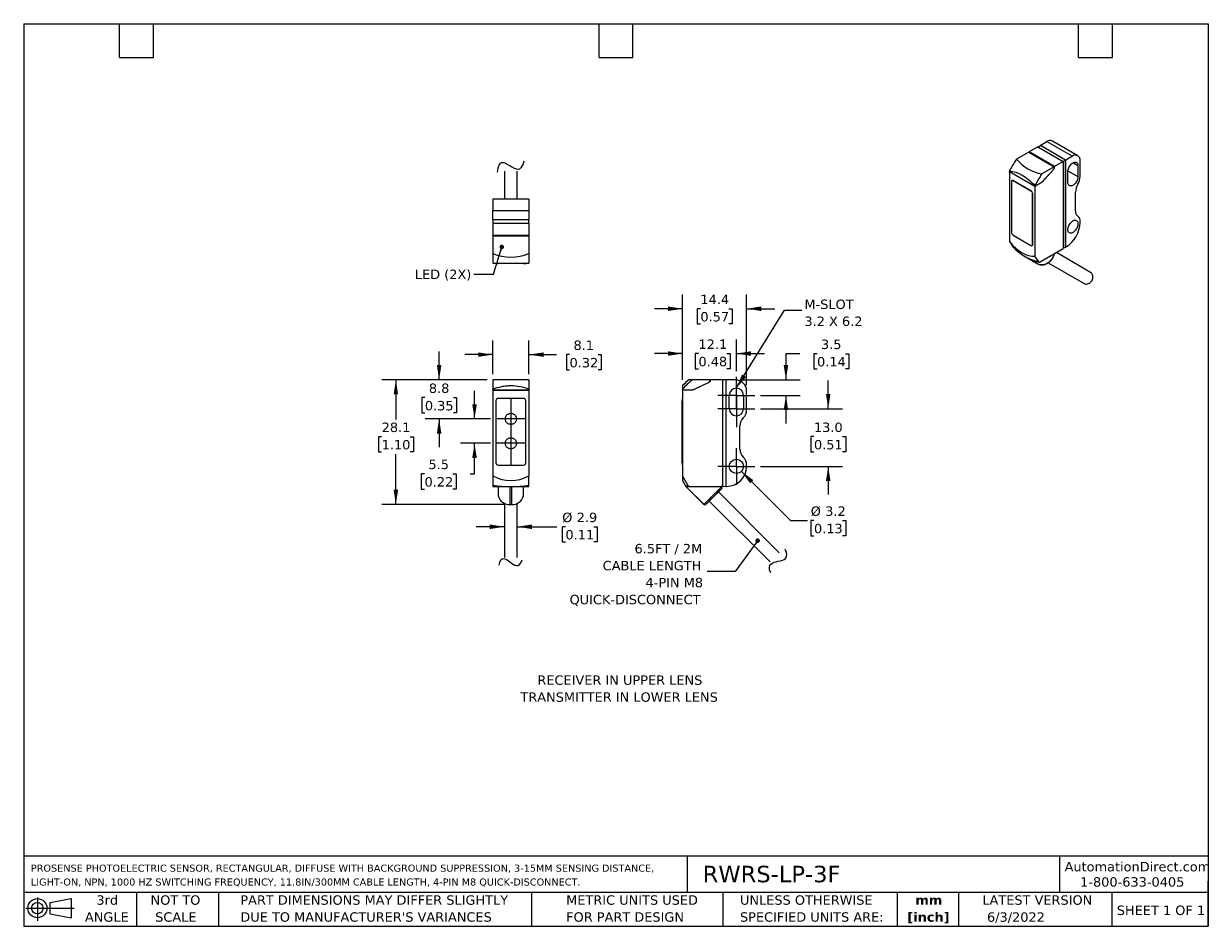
# Model space of a CAD drawing. Header units: millimetres. Extents: x 6 to 273, y 6 to 210.
import ezdxf

# ---------------------------------------------------------------- set-up
doc = ezdxf.new("R2010")
doc.units = ezdxf.units.MM
doc.linetypes.add('SLD-Center', pattern=[19.05, 15.24, -1.27, 1.27, -1.27])
doc.linetypes.add('SLD-Solid', pattern=[0])
doc.layers.add('CENTER', color=40, linetype='SLD-Center')
doc.layers.add('DIMENSIONS', color=140, linetype='SLD-Solid', lineweight=25)
doc.layers.add('TEXT', color=140, linetype='SLD-Solid', lineweight=25)
doc.styles.add('SLDTEXTSTYLE0', font='VERDANA.TTF')
doc.styles.add('SLDTEXTSTYLE1', font='VERDANAB.TTF')
doc.styles.get("Standard").update_dxf_attribs({"font": 'VERDANA.TTF'})
doc.dimstyles.new('SLDDIMSTYLE0', dxfattribs={"dimtxt": 2.158008, "dimasz": 3.302, "dimexe": 0, "dimexo": 0.0625, "dimgap": 0.539502, "dimtad": 0, "dimtih": 1, "dimtoh": 1, "dimrnd": 1e-09, "dimzin": 12, "dimdsep": 46, "dimtxsty": 'SLDTEXTSTYLE0', "dimsah": 1, "dimcen": 0.09, "dimadec": 0, "dimazin": 3, "dimtfac": 1, "dimtmove": 0, "dimatfit": 0, "dimfxl": 0, "dimfrac": 2, "dimtolj": 1, "dimtzin": 12, "dimarcsym": 0})
doc.dimstyles.new('SLDDIMSTYLE1', dxfattribs={"dimtxt": 2.158008, "dimasz": 3.302, "dimexe": 0, "dimexo": 0.0625, "dimgap": 0.539502, "dimtad": 0, "dimtih": 1, "dimtoh": 1, "dimrnd": 1e-09, "dimzin": 12, "dimdsep": 46, "dimtxsty": 'SLDTEXTSTYLE0', "dimsah": 1, "dimcen": 0.09, "dimadec": 0, "dimazin": 3, "dimtfac": 1, "dimtofl": 0, "dimtmove": 0, "dimatfit": 3, "dimfxl": 0, "dimfrac": 2, "dimtolj": 1, "dimtzin": 12, "dimarcsym": 0})
doc.dimstyles.new('SLDDIMSTYLE2', dxfattribs={"dimtxt": 2.158008, "dimasz": 3.302, "dimexe": 0, "dimexo": 0.0625, "dimgap": 0.539502, "dimtad": 0, "dimtih": 1, "dimtoh": 1, "dimrnd": 1e-09, "dimzin": 12, "dimdsep": 46, "dimtxsty": 'SLDTEXTSTYLE0', "dimsah": 1, "dimcen": 0, "dimadec": 0, "dimazin": 3, "dimtfac": 1, "dimtofl": 0, "dimtmove": 0, "dimatfit": 3, "dimfxl": 0, "dimfrac": 2, "dimtolj": 1, "dimtzin": 12, "dimarcsym": 0})
doc.dimstyles.new('SLDDIMSTYLE3', dxfattribs={"dimtxt": 2.158008, "dimasz": 3.302, "dimexe": 0, "dimexo": 0.0625, "dimgap": 0.539502, "dimtad": 0, "dimtih": 1, "dimtoh": 1, "dimrnd": 1e-09, "dimzin": 4, "dimdsep": 46, "dimtxsty": 'SLDTEXTSTYLE0', "dimsah": 1, "dimcen": 0.09, "dimadec": 0, "dimazin": 1, "dimtfac": 1, "dimtmove": 0, "dimatfit": 0, "dimfxl": 0, "dimfrac": 2, "dimtolj": 1, "dimtzin": 12, "dimarcsym": 0})
doc.dimstyles.new('SLDDIMSTYLE4', dxfattribs={"dimtxt": 0.18, "dimasz": 3.302, "dimexe": 0, "dimexo": 0.0625, "dimgap": 0, "dimtad": 0, "dimtih": 1, "dimtoh": 1, "dimdec": 0, "dimrnd": 1e-09, "dimzin": 0, "dimdsep": 46, "dimtxsty": 'Standard', "dimsah": 1, "dimcen": 0.09, "dimadec": 0, "dimazin": 0, "dimtfac": 3.302, "dimtdec": 0, "dimtofl": 0, "dimtmove": 0, "dimatfit": 3, "dimfxl": 0, "dimfrac": 2, "dimtolj": 1, "dimtzin": 0, "dimarcsym": 0})
doc.dimstyles.new('SLDDIMSTYLE5', dxfattribs={"dimtxt": 0.18, "dimasz": 1.016, "dimexe": 0, "dimexo": 0.0625, "dimgap": 0, "dimtad": 0, "dimtih": 1, "dimtoh": 1, "dimdec": 0, "dimrnd": 1e-09, "dimzin": 0, "dimdsep": 46, "dimtxsty": 'Standard', "dimblk1": 'DOT', "dimblk2": 'DOT', "dimsah": 1, "dimcen": 0.09, "dimadec": 0, "dimazin": 0, "dimtfac": 1.016, "dimtdec": 0, "dimtofl": 0, "dimtmove": 0, "dimatfit": 3, "dimldrblk": 'DOT', "dimfxl": 0, "dimfrac": 2, "dimtolj": 1, "dimtzin": 0, "dimarcsym": 0})

# ---------------------------------------------------------------- blocks, each defined once
blk = doc.blocks.new('Block11')
at = {"color": 7, "linetype": 'SLD-Solid', "lineweight": 18}
for p, q in [((0, 2.88), (10.87, 2.88)), ((2.59, 5.31), (2.59, 0)), ((5.48, 4.17), (10.18, 5.03)), ((5.48, 1.6), (5.48, 4.17)), ((10.18, 5.03), (10.18, 0.73)), ((5.48, 1.6), (10.18, 0.73))]:
    blk.add_line(p, q, dxfattribs=at)
for radius in [2.15, 1.29]:
    blk.add_circle((2.59, 2.88), radius, dxfattribs=at)
blk = doc.blocks.new('Block12')
at = {"color": 7, "linetype": 'Continuous'}
blk.add_blockref('Block11', (0, 0), dxfattribs=at)
blk = doc.blocks.new('SW_NOTE_0')
at = {"layer": 'TEXT', "color": 0, "char_height": 2.1167, "attachment_point": 2, "style": 'SLDTEXTSTYLE0'}
for s, insert in [('RECEIVER IN UPPER LENS', (18.02, 2.69)), ('TRANSMITTER IN LOWER LENS', (17.85, -1.13))]:
    blk.add_mtext(s, dxfattribs=dict(at, insert=insert))
blk = doc.blocks.new('SW_NOTE_0_1')
at = {"layer": 'TEXT', "color": 0, "char_height": 1.5875, "attachment_point": 1, "style": 'SLDTEXTSTYLE0'}
for s, insert in [('PROSENSE PHOTOELECTRIC SENSOR, RECTANGULAR, DIFFUSE WITH BACKGROUND SUPPRESSION, 3-15MM SENSING DISTANCE, ', (0, 2.02)), ('LIGHT-ON, NPN, 1000 HZ SWITCHING FREQUENCY, 11.8IN/300MM CABLE LENGTH, 4-PIN M8 QUICK-DISCONNECT.', (0, -1.1))]:
    blk.add_mtext(s, dxfattribs=dict(at, insert=insert))
blk = doc.blocks.new('SW_NOTE_0_2')
at = {"layer": 'TEXT', "color": 0, "char_height": 2.117, "attachment_point": 2, "style": 'SLDTEXTSTYLE1'}
for s, insert in [('mm', (2.84, 2.69)), ('[inch]', (2.76, -1.13))]:
    blk.add_mtext(s, dxfattribs=dict(at, insert=insert))
blk = doc.blocks.new('SW_NOTE_0_3')
at = {"layer": 'TEXT', "color": 0, "char_height": 2.1167, "attachment_point": 1, "style": 'SLDTEXTSTYLE0'}
for s, insert in [('UNLESS OTHERWISE ', (0, 2.69)), ('SPECIFIED UNITS ARE:', (0, -1.13))]:
    blk.add_mtext(s, dxfattribs=dict(at, insert=insert))
blk = doc.blocks.new('SW_NOTE_0_4')
at = {"layer": 'TEXT', "color": 0, "char_height": 2.1167, "attachment_point": 1, "style": 'SLDTEXTSTYLE0'}
for s, insert in [('PART DIMENSIONS MAY DIFFER SLIGHTLY ', (0, 2.69)), ("DUE TO MANUFACTURER'S VARIANCES", (0, -1.13))]:
    blk.add_mtext(s, dxfattribs=dict(at, insert=insert))
blk = doc.blocks.new('SW_NOTE_0_5')
at = {"layer": 'TEXT', "color": 0, "char_height": 2.117, "attachment_point": 2, "style": 'SLDTEXTSTYLE0'}
for s, insert in [('NOT TO', (5.26, 2.69)), ('SCALE', (5.35, -1.13))]:
    blk.add_mtext(s, dxfattribs=dict(at, insert=insert))
blk = doc.blocks.new('SW_NOTE_0_6')
at = {"layer": 'TEXT', "color": 0, "char_height": 2.117, "attachment_point": 2, "style": 'SLDTEXTSTYLE0'}
for s, insert in [('3rd', (2.32, 2.69)), ('ANGLE', (2.22, -1.13))]:
    blk.add_mtext(s, dxfattribs=dict(at, insert=insert))
blk = doc.blocks.new('SW_NOTE_0_7')
at = {"layer": 'TEXT', "color": 0, "char_height": 2.1167, "attachment_point": 1, "style": 'SLDTEXTSTYLE0'}
for s, insert in [('METRIC UNITS USED ', (0, 2.69)), ('FOR PART DESIGN', (0, -1.13))]:
    blk.add_mtext(s, dxfattribs=dict(at, insert=insert))
blk = doc.blocks.new('_D')
at = {"layer": 'DIMENSIONS'}
for p, q in [((99.88, 129.38), (99.88, 135.73)), ((110.71, 129.38), (96.7, 129.38)), ((96.67, 125.36), (95.95, 125.36)), ((95.95, 125.36), (95.95, 121.93)), ((103.08, 125.36), (103.81, 125.36)), ((103.81, 125.36), (103.81, 121.93)), ((95.95, 121.93), (96.67, 121.93)), ((111.41, 120.58), (96.7, 120.58)), ((99.88, 120.58), (99.88, 114.23)), ((103.81, 121.93), (103.08, 121.93))]:
    blk.add_line(p, q, dxfattribs=at)
for points in [[(99.88, 129.38), (100.39, 132.68), (99.37, 132.68)], [(99.88, 120.58), (99.37, 117.28), (100.39, 117.28)]]:
    blk.add_solid(points, dxfattribs=at)
at = {"layer": 'DIMENSIONS', "char_height": 2.117, "attachment_point": 1, "style": 'SLDTEXTSTYLE0'}
for s, insert in [('8.8', (97.57, 128.54)), ('0.35', (96.67, 124.62))]:
    blk.add_mtext(s, dxfattribs=dict(at, insert=insert))
blk = doc.blocks.new('_D_1')
at = {"layer": 'DIMENSIONS'}
for p, q in [((107.85, 120.58), (107.85, 126.93)), ((111.41, 120.58), (104.67, 120.58)), ((111.41, 115.08), (104.67, 115.08)), ((107.85, 108.22), (107.85, 115.08)), ((96.59, 108.22), (95.86, 108.22)), ((95.86, 108.22), (95.86, 104.79)), ((103, 108.22), (103.72, 108.22)), ((103.72, 108.22), (103.72, 104.79)), ((106.89, 108.22), (107.85, 108.22)), ((95.86, 104.79), (96.59, 104.79)), ((103.72, 104.79), (103, 104.79))]:
    blk.add_line(p, q, dxfattribs=at)
for points in [[(107.85, 120.58), (108.36, 123.88), (107.34, 123.88)], [(107.85, 115.08), (107.34, 111.78), (108.36, 111.78)]]:
    blk.add_solid(points, dxfattribs=at)
at = {"layer": 'DIMENSIONS', "char_height": 2.117, "attachment_point": 1, "style": 'SLDTEXTSTYLE0'}
for s, insert in [('5.5', (97.48, 111.39)), ('0.22', (96.59, 107.47))]:
    blk.add_mtext(s, dxfattribs=dict(at, insert=insert))
blk = doc.blocks.new('_D_2')
at = {"layer": 'DIMENSIONS'}
for p, q in [((111.98, 130.65), (111.98, 138.22)), ((120.08, 130.65), (120.08, 138.22)), ((111.98, 135.05), (105.63, 135.05)), ((120.08, 135.05), (126.32, 135.05)), ((129.24, 135.05), (128.52, 135.05)), ((128.52, 135.05), (128.52, 131.62)), ((135.66, 135.05), (136.38, 135.05)), ((136.38, 135.05), (136.38, 131.62)), ((128.52, 131.62), (129.24, 131.62)), ((136.38, 131.62), (135.66, 131.62))]:
    blk.add_line(p, q, dxfattribs=at)
for points in [[(111.98, 135.05), (108.68, 135.55), (108.68, 134.54)], [(120.08, 135.05), (123.38, 134.54), (123.38, 135.55)]]:
    blk.add_solid(points, dxfattribs=at)
at = {"layer": 'DIMENSIONS', "char_height": 2.117, "attachment_point": 1, "style": 'SLDTEXTSTYLE0'}
for s, insert in [('8.1', (130.14, 138.22)), ('0.32', (129.24, 134.3))]:
    blk.add_mtext(s, dxfattribs=dict(at, insert=insert))
blk = doc.blocks.new('_D_3')
at = {"layer": 'DIMENSIONS'}
for p, q in [((110.71, 129.38), (86.97, 129.38)), ((90.14, 129.38), (90.14, 120.48)), ((86.94, 116.57), (86.21, 116.57)), ((86.21, 116.57), (86.21, 113.14)), ((93.35, 116.57), (94.08, 116.57)), ((94.08, 116.57), (94.08, 113.14)), ((86.21, 113.14), (86.94, 113.14)), ((90.14, 101.32), (90.14, 112.66)), ((94.08, 113.14), (93.35, 113.14)), ((114.59, 101.32), (86.97, 101.32))]:
    blk.add_line(p, q, dxfattribs=at)
for points in [[(90.14, 129.38), (89.64, 126.08), (90.65, 126.08)], [(90.14, 101.32), (90.65, 104.63), (89.64, 104.63)]]:
    blk.add_solid(points, dxfattribs=at)
at = {"layer": 'DIMENSIONS', "char_height": 2.117, "attachment_point": 1, "style": 'SLDTEXTSTYLE0'}
for s, insert in [('28.1', (86.94, 119.74)), ('1.10', (86.94, 115.83))]:
    blk.add_mtext(s, dxfattribs=dict(at, insert=insert))
blk = doc.blocks.new('_D_4')
at = {"layer": 'DIMENSIONS'}
for p, q in [((114.58, 96.3), (108.23, 96.3)), ((117.48, 96.3), (126.39, 96.3)), ((128.32, 96.3), (127.6, 96.3)), ((127.6, 96.3), (127.6, 92.87)), ((134.74, 96.3), (135.46, 96.3)), ((135.46, 96.3), (135.46, 92.87)), ((127.6, 92.87), (128.32, 92.87)), ((135.46, 92.87), (134.74, 92.87))]:
    blk.add_line(p, q, dxfattribs=at)
for points in [[(114.58, 96.3), (111.28, 96.81), (111.28, 95.79)], [(117.48, 96.3), (120.78, 95.79), (120.78, 96.81)]]:
    blk.add_solid(points, dxfattribs=at)
at = {"layer": 'DIMENSIONS', "char_height": 2.117, "attachment_point": 1, "style": 'SLDTEXTSTYLE0'}
for s, insert in [('%%c', (127.59, 99.47)), ('2.9', (130.85, 99.47)), ('0.11', (128.32, 95.56))]:
    blk.add_mtext(s, dxfattribs=dict(at, insert=insert))
blk = doc.blocks.new('_D_5')
at = {"layer": 'DIMENSIONS'}
for p, q in [((167.93, 108.75), (178.98, 97.7)), ((178.98, 97.7), (182.82, 97.7)), ((184.27, 97.7), (183.55, 97.7)), ((183.55, 97.7), (183.55, 94.27)), ((190.69, 97.7), (191.41, 97.7)), ((191.41, 97.7), (191.41, 94.27)), ((183.55, 94.27), (184.27, 94.27)), ((191.41, 94.27), (190.69, 94.27))]:
    blk.add_line(p, q, dxfattribs=at)
blk.add_solid([(167.93, 108.75), (169.91, 106.06), (170.62, 106.78)], dxfattribs=at)
at = {"layer": 'DIMENSIONS', "char_height": 2.117, "attachment_point": 1, "style": 'SLDTEXTSTYLE0'}
for s, insert in [('%%c', (183.54, 100.87)), ('3.2', (186.8, 100.87)), ('0.13', (184.27, 96.96))]:
    blk.add_mtext(s, dxfattribs=dict(at, insert=insert))
blk = doc.blocks.new('_D_6')
at = {"layer": 'DIMENSIONS'}
for p, q in [((181.07, 135.25), (177.96, 135.25)), ((177.96, 135.25), (177.96, 129.38)), ((184.96, 135.25), (184.23, 135.25)), ((184.23, 135.25), (184.23, 131.82)), ((191.37, 135.25), (192.09, 135.25)), ((192.09, 135.25), (192.09, 131.82)), ((184.23, 131.82), (184.96, 131.82)), ((192.09, 131.82), (191.37, 131.82)), ((167.87, 129.38), (181.13, 129.38)), ((172.21, 125.88), (181.13, 125.88)), ((177.96, 125.88), (177.96, 119.53))]:
    blk.add_line(p, q, dxfattribs=at)
for points in [[(177.96, 129.38), (178.46, 132.68), (177.45, 132.68)], [(177.96, 125.88), (177.45, 122.58), (178.46, 122.58)]]:
    blk.add_solid(points, dxfattribs=at)
at = {"layer": 'DIMENSIONS', "char_height": 2.117, "attachment_point": 1, "style": 'SLDTEXTSTYLE0'}
for s, insert in [('3.5', (185.85, 138.42)), ('0.14', (184.96, 134.51))]:
    blk.add_mtext(s, dxfattribs=dict(at, insert=insert))
blk = doc.blocks.new('_D_7')
at = {"layer": 'DIMENSIONS'}
for p, q in [((187.48, 122.88), (187.48, 129.23)), ((172.21, 122.88), (190.66, 122.88)), ((184.27, 116.58), (183.55, 116.58)), ((183.55, 116.58), (183.55, 113.15)), ((190.69, 116.58), (191.41, 116.58)), ((191.41, 116.58), (191.41, 113.15)), ((183.55, 113.15), (184.27, 113.15)), ((191.41, 113.15), (190.69, 113.15)), ((172.21, 109.88), (190.66, 109.88)), ((187.48, 109.88), (187.48, 103.53))]:
    blk.add_line(p, q, dxfattribs=at)
for points in [[(187.48, 122.88), (187.99, 126.18), (186.97, 126.18)], [(187.48, 109.88), (186.97, 106.58), (187.99, 106.58)]]:
    blk.add_solid(points, dxfattribs=at)
at = {"layer": 'DIMENSIONS', "char_height": 2.117, "attachment_point": 1, "style": 'SLDTEXTSTYLE0'}
for s, insert in [('13.0', (184.27, 119.75)), ('0.51', (184.27, 115.84))]:
    blk.add_mtext(s, dxfattribs=dict(at, insert=insert))
blk = doc.blocks.new('_D_8')
at = {"layer": 'DIMENSIONS'}
for p, q in [((154.7, 129.34), (154.7, 148.56)), ((169.1, 128.15), (169.1, 148.56)), ((154.7, 145.38), (148.35, 145.38)), ((158.7, 145.38), (157.98, 145.38)), ((157.98, 145.38), (157.98, 141.95)), ((165.11, 145.38), (165.84, 145.38)), ((165.84, 145.38), (165.84, 141.95)), ((169.1, 145.38), (175.45, 145.38)), ((157.98, 141.95), (158.7, 141.95)), ((165.84, 141.95), (165.11, 141.95))]:
    blk.add_line(p, q, dxfattribs=at)
for points in [[(154.7, 145.38), (151.4, 145.89), (151.4, 144.87)], [(169.1, 145.38), (172.4, 144.87), (172.4, 145.89)]]:
    blk.add_solid(points, dxfattribs=at)
at = {"layer": 'DIMENSIONS', "char_height": 2.117, "attachment_point": 1, "style": 'SLDTEXTSTYLE0'}
for s, insert in [('14.4', (158.7, 148.55)), ('0.57', (158.7, 144.64))]:
    blk.add_mtext(s, dxfattribs=dict(at, insert=insert))
blk = doc.blocks.new('_D_9')
at = {"layer": 'DIMENSIONS'}
for p, q in [((154.7, 129.34), (154.7, 138.46)), ((166.8, 131.29), (166.8, 138.46)), ((154.7, 135.29), (148.35, 135.29)), ((158.26, 135.29), (157.54, 135.29)), ((157.54, 135.29), (157.54, 131.86)), ((164.68, 135.29), (165.4, 135.29)), ((165.4, 135.29), (165.4, 131.86)), ((166.8, 135.29), (173.15, 135.29)), ((157.54, 131.86), (158.26, 131.86)), ((165.4, 131.86), (164.68, 131.86))]:
    blk.add_line(p, q, dxfattribs=at)
for points in [[(154.7, 135.29), (151.4, 135.8), (151.4, 134.78)], [(166.8, 135.29), (170.1, 134.78), (170.1, 135.8)]]:
    blk.add_solid(points, dxfattribs=at)
at = {"layer": 'DIMENSIONS', "char_height": 2.117, "attachment_point": 1, "style": 'SLDTEXTSTYLE0'}
for s, insert in [('12.1', (158.26, 138.46)), ('0.48', (158.26, 134.55))]:
    blk.add_mtext(s, dxfattribs=dict(at, insert=insert))
blk = doc.blocks.new('SW_NOTE_0_8')
at = {"layer": 'TEXT', "color": 0, "char_height": 2.117, "attachment_point": 1, "style": 'SLDTEXTSTYLE0'}
for s, insert in [('M-SLOT', (0.57, 2.4)), ('3.2 X 6.2', (0.57, -1.42))]:
    blk.add_mtext(s, dxfattribs=dict(at, insert=insert))
blk = doc.blocks.new('SW_NOTE_0_9')
at = {"layer": 'TEXT', "color": 0, "attachment_point": 3, "style": 'SLDTEXTSTYLE0'}
for s, insert, char_height in [('6.5FT / 2M', (-1.09, 6.19), 2.117), ('CABLE LENGTH', (-1.28, 2.37), 2.1167), ('4-PIN M8', (-0.9, -1.45), 2.117), ('QUICK-DISCONNECT', (-1.48, -5.27), 2.1167)]:
    blk.add_mtext(s, dxfattribs=dict(at, insert=insert, char_height=char_height))
blk = doc.blocks.new('_Dot')
at = {"color": 0, "linetype": 'ByBlock', "lineweight": -2}
blk.add_line((-0.5, 0), (-1, 0), dxfattribs=at)
at = {"color": 0, "linetype": 'ByBlock', "const_width": 0.5}
blk.add_lwpolyline([(-0.25, 0, 1), (0.25, 0, 1)], format="xyb", close=True, dxfattribs=at)
blk = doc.blocks.new('SW_CENTERMARKSYMBOL_0')
at = {"layer": 'CENTER', "color": 0}
for p, q in [((0, 2.54), (0, 4.14)), ((-2.54, 0), (-4.14, 0)), ((0, 0), (-2.54, 0)), ((0, 0), (0, 2.54)), ((0, 0), (0, -2.54)), ((0, 0), (2.54, 0)), ((2.54, 0), (4.14, 0)), ((0, -2.54), (0, -4.14))]:
    blk.add_line(p, q, dxfattribs=at)
blk = doc.blocks.new('SW_CENTERMARKSYMBOL_1')
at = {"layer": 'CENTER', "color": 0}
for p, q in [((0, 2.54), (0, 4.14)), ((-2.54, 0), (-4.14, 0)), ((0, 0), (-2.54, 0)), ((0, 0), (0, 2.54)), ((0, 0), (0, -2.54)), ((0, 0), (2.54, 0)), ((2.54, 0), (4.14, 0)), ((0, -2.54), (0, -4.14))]:
    blk.add_line(p, q, dxfattribs=at)
blk = doc.blocks.new('SW_CENTERMARKSYMBOL_2')
at = {"layer": 'CENTER', "color": 0}
for p, q in [((0, 2.54), (0, 4.14)), ((-2.54, 0), (-4.14, 0)), ((0, 0), (-2.54, 0)), ((0, 0), (0, 2.54)), ((0, 0), (0, -2.54)), ((0, 0), (2.54, 0)), ((2.54, 0), (4.14, 0)), ((0, -2.54), (0, -4.14))]:
    blk.add_line(p, q, dxfattribs=at)

msp = doc.modelspace()

# ---------------------------------------------------------------- linework, layer by layer
for p, q in [((234.66, 181.82), (232.71, 180.694)), ((234.66, 181.82), (240.388, 178.513)), ((234.752, 181.767), (235.261, 182.126)), ((235.226, 182.146), (236.711, 183.004)), ((235.261, 182.126), (235.226, 182.146)), ((235.226, 182.146), (235.226, 182.101)), ((240.918, 178.86), (235.261, 182.126)), ((236.711, 183.004), (242.438, 179.697)), ((243.688, 179.821), (237.961, 183.127)), ((232.639, 180.653), (229.864, 179.051)), ((232.639, 180.653), (238.367, 177.346)), ((238.437, 177.387), (232.71, 180.694)), ((240.918, 178.86), (240.352, 178.534)), ((240.918, 159.263), (240.918, 178.86)), ((240.953, 178.84), (240.918, 178.86)), ((242.438, 179.697), (240.953, 178.84)), ((240.953, 159.243), (240.953, 178.84)), ((114.579, 176.36), (114.579, 170.022)), ((117.479, 170.022), (117.479, 176.36)), ((228.296, 176.309), (228.296, 176.427)), ((228.296, 176.309), (234.024, 173.002)), ((228.346, 176.28), (228.296, 176.252)), ((228.296, 176.252), (228.296, 160.503)), ((228.296, 176.252), (234.024, 172.945)), ((238.367, 177.346), (235.592, 175.745)), ((238.197, 176.723), (235.643, 173.88)), ((235.643, 173.937), (238.125, 176.68)), ((238.197, 176.723), (238.173, 176.737)), ((240.388, 178.513), (238.437, 177.387)), ((240.388, 178.513), (240.388, 158.916)), ((241.448, 173.818), (241.448, 176.268)), ((241.456, 176.426), (243.711, 175.124)), ((243.711, 177.574), (242.58, 178.227)), ((243.711, 177.574), (243.711, 175.124)), ((244.206, 175.165), (244.206, 178.676)), ((228.742, 173.994), (228.742, 162.562)), ((228.895, 174.251), (228.845, 174.223)), ((229.095, 174.198), (229.145, 174.227)), ((233.126, 171.871), (229.095, 174.198)), ((233.175, 171.9), (229.145, 174.227)), ((234.024, 173.002), (235.643, 173.937)), ((235.643, 173.88), (234.024, 172.945)), ((235.643, 173.88), (235.594, 173.908)), ((233.175, 171.9), (233.126, 171.871)), ((233.479, 171.259), (233.529, 171.287)), ((233.479, 159.827), (233.479, 171.259)), ((233.529, 159.856), (233.529, 171.287)), ((234.024, 173.121), (234.024, 173.002)), ((234.024, 172.945), (234.024, 157.197)), ((243.145, 167.343), (243.145, 171.637)), ((111.979, 170.022), (111.979, 167.522)), ((120.079, 170.022), (111.979, 170.022)), ((120.079, 170.022), (120.079, 167.522)), ((111.979, 165.422), (111.979, 167.522)), ((111.979, 167.522), (120.079, 167.522)), ((112.029, 165.422), (111.979, 165.422)), ((120.029, 165.422), (112.029, 165.422)), ((112.071, 164.622), (112.029, 165.422)), ((120.029, 165.422), (119.987, 164.622)), ((120.079, 165.422), (120.029, 165.422)), ((120.079, 167.522), (120.079, 165.422)), ((243.688, 166.185), (243.646, 166.209)), ((243.651, 166.206), (243.676, 166.192)), ((111.979, 164.622), (120.079, 164.622)), ((111.979, 164.622), (111.979, 161.864)), ((120.079, 164.622), (120.079, 161.864)), ((244.206, 164.795), (244.206, 165.04)), ((120.079, 161.864), (111.979, 161.864)), ((111.979, 161.772), (111.979, 161.864)), ((120.079, 161.772), (111.979, 161.772)), ((111.979, 161.772), (111.979, 161.764)), ((111.979, 161.764), (120.079, 161.764)), ((111.979, 161.764), (111.979, 157.84)), ((120.079, 161.864), (120.079, 161.772)), ((120.079, 161.772), (120.079, 161.764)), ((120.079, 161.764), (120.079, 157.84)), ((228.296, 160.503), (229.147, 159.253)), ((229.095, 161.95), (233.126, 159.623)), ((233.376, 159.598), (233.425, 159.627)), ((233.529, 159.856), (233.479, 159.827)), ((235.062, 155.842), (240.388, 158.916)), ((246.549, 153.568), (238.838, 158.022)), ((240.388, 159.018), (240.918, 159.263)), ((240.918, 159.263), (240.953, 159.243)), ((240.953, 159.243), (241.024, 159.284)), ((112.679, 155.622), (112.679, 155.552)), ((112.679, 155.552), (113.179, 155.552)), ((113.179, 155.552), (113.179, 155.622)), ((118.879, 155.552), (113.179, 155.552)), ((118.879, 155.622), (118.879, 155.552)), ((118.879, 155.552), (119.379, 155.552)), ((119.379, 155.552), (119.379, 155.622)), ((231.682, 157.199), (234.576, 155.527)), ((231.799, 157.132), (234.67, 155.474)), ((234.874, 155.947), (234.024, 157.197)), ((235.062, 155.842), (234.874, 155.947)), ((237.019, 155.723), (245.099, 151.057)), ((120.079, 129.383), (111.979, 129.383)), ((156.916, 129.383), (156.071, 129.383)), ((160.84, 129.383), (156.916, 129.383)), ((160.601, 128.738), (156.989, 127.063)), ((156.989, 127.133), (160.498, 128.737)), ((160.706, 128.801), (160.706, 128.894)), ((163.699, 129.383), (160.94, 129.383)), ((163.699, 129.383), (163.699, 105.383)), ((164.499, 129.383), (163.699, 129.341)), ((164.499, 105.383), (164.499, 129.383)), ((166.599, 129.383), (164.499, 129.383)), ((111.979, 127.133), (111.979, 127.278)), ((111.979, 127.133), (120.079, 127.133)), ((111.979, 127.133), (111.979, 127.063)), ((111.979, 127.063), (111.979, 107.776)), ((111.979, 127.063), (120.079, 127.063)), ((112.079, 127.063), (112.079, 127.133)), ((119.979, 127.133), (119.979, 127.063)), ((120.079, 127.278), (120.079, 127.133)), ((120.079, 127.133), (120.079, 127.063)), ((120.079, 127.063), (120.079, 107.776)), ((154.699, 127.278), (154.699, 127.133)), ((154.699, 127.133), (156.989, 127.133)), ((156.989, 127.063), (154.699, 127.063)), ((154.699, 127.063), (154.699, 107.776)), ((154.799, 127.133), (154.799, 127.063)), ((165.199, 122.883), (165.199, 125.883)), ((168.399, 125.883), (168.399, 122.883)), ((169.099, 122.583), (169.099, 126.883)), ((112.679, 124.683), (112.679, 110.683)), ((118.879, 125.183), (113.179, 125.183)), ((119.379, 110.683), (119.379, 124.683)), ((154.629, 125.183), (154.629, 124.683)), ((154.699, 125.183), (154.629, 125.183)), ((154.629, 110.683), (154.629, 124.683)), ((154.629, 124.683), (154.699, 124.683)), ((167.599, 113.753), (167.599, 119.012)), ((113.179, 110.183), (118.879, 110.183)), ((154.699, 110.683), (154.629, 110.683)), ((154.629, 110.683), (154.629, 110.183)), ((154.629, 110.183), (154.699, 110.183)), ((169.099, 109.883), (169.099, 110.183)), ((111.979, 107.776), (111.979, 105.644)), ((120.079, 105.644), (120.079, 107.776)), ((155.902, 105.644), (154.699, 107.776)), ((154.699, 107.776), (154.699, 106.694)), ((154.699, 106.694), (155.439, 105.383)), ((111.979, 105.644), (111.979, 105.383)), ((111.979, 105.383), (115.867, 105.383)), ((113.184, 105.383), (113.184, 103.333)), ((115.865, 101.324), (115.867, 105.383)), ((116.192, 105.383), (120.079, 105.383)), ((116.192, 105.383), (116.194, 101.324)), ((118.874, 103.333), (118.874, 105.383)), ((120.079, 105.383), (120.079, 105.644)), ((155.439, 105.383), (155.902, 105.644)), ((155.439, 105.383), (159.531, 101.29)), ((155.44, 105.383), (159.498, 101.324)), ((155.44, 105.383), (156.167, 105.383)), ((156.167, 105.383), (155.902, 105.644)), ((156.167, 105.383), (163.699, 105.383)), ((176.462, 90.428), (162.744, 104.146)), ((163.518, 105.344), (163.48, 105.383)), ((163.699, 105.424), (164.499, 105.383)), ((164.499, 105.383), (164.599, 105.383)), ((114.579, 101.602), (114.579, 89.403)), ((117.479, 89.403), (117.479, 101.602)), ((160.693, 102.095), (174.411, 88.377))]:
    msp.add_line(p, q)
at = {"flags": 128}
for points in [[(232.716, 180.609), (232.716, 180.618), (232.71, 180.694)], [(241.448, 176.268), (241.461, 176.47), (241.499, 176.682), (241.56, 176.899), (241.645, 177.117), (241.75, 177.331), (241.874, 177.535), (242.014, 177.726), (242.166, 177.898), (242.328, 178.049), (242.495, 178.175), (242.664, 178.272), (242.832, 178.34), (242.993, 178.376), (243.145, 178.379), (243.285, 178.349), (243.409, 178.288), (243.515, 178.196), (243.599, 178.076), (243.661, 177.93), (243.699, 177.761), (243.711, 177.574)], [(243.711, 175.124), (243.699, 174.922), (243.661, 174.71), (243.599, 174.493), (243.515, 174.275), (243.409, 174.061), (243.285, 173.857), (243.145, 173.666), (242.993, 173.494), (242.832, 173.343), (242.664, 173.217), (242.495, 173.12), (242.328, 173.052), (242.166, 173.016), (242.014, 173.013), (241.874, 173.043), (241.75, 173.104), (241.645, 173.196), (241.56, 173.316), (241.499, 173.462), (241.461, 173.631), (241.448, 173.818)], [(243.711, 164.509), (243.699, 164.312), (243.663, 164.105), (243.604, 163.893), (243.523, 163.68), (243.422, 163.471), (243.304, 163.27), (243.169, 163.081), (243.022, 162.909), (242.866, 162.757), (242.704, 162.629), (242.538, 162.527), (242.374, 162.453), (242.214, 162.409), (242.062, 162.396), (241.921, 162.414), (241.795, 162.462), (241.684, 162.541), (241.593, 162.647), (241.523, 162.779), (241.475, 162.935), (241.451, 163.109), (241.451, 163.3), (241.475, 163.503), (241.523, 163.713), (241.593, 163.926), (241.684, 164.138), (241.795, 164.343), (241.921, 164.539), (242.062, 164.719), (242.214, 164.882), (242.374, 165.022), (242.538, 165.138), (242.704, 165.226), (242.866, 165.285), (243.022, 165.314), (243.169, 165.312), (243.304, 165.278), (243.422, 165.214), (243.523, 165.122), (243.604, 165.002), (243.663, 164.858), (243.699, 164.693), (243.711, 164.509)], [(245.099, 151.057), (245.18, 151.015), (245.352, 150.955), (245.535, 150.927), (245.725, 150.931), (245.917, 150.967), (246.107, 151.035), (246.29, 151.133), (246.463, 151.259), (246.62, 151.409), (246.759, 151.581), (246.876, 151.769), (246.968, 151.971), (247.034, 152.18), (247.071, 152.393), (247.079, 152.603), (247.057, 152.807), (247.007, 152.999), (246.929, 153.175), (246.824, 153.331), (246.697, 153.463), (246.549, 153.569), (246.549, 153.569)], [(159.498, 101.324), (159.523, 101.349), (159.57, 101.396), (159.64, 101.466), (159.732, 101.558), (159.845, 101.671), (159.977, 101.803), (160.127, 101.953), (160.293, 102.12), (160.474, 102.3), (160.666, 102.492), (160.869, 102.695), (161.078, 102.904), (161.293, 103.119), (161.51, 103.337), (161.728, 103.554), (161.942, 103.768), (162.152, 103.978), (162.354, 104.18), (162.546, 104.372), (162.726, 104.552), (162.891, 104.718), (163.041, 104.867), (163.172, 104.999), (163.285, 105.111), (163.376, 105.202), (163.445, 105.271), (163.492, 105.318), (163.515, 105.341), (163.518, 105.344)]]:
    msp.add_lwpolyline(points, dxfattribs=at)
msp.add_circle((166.799, 109.883), 1.6)
for centre, radius, start, end in [((237.446, 181.957), 1.279, 66.24196, 125.0685), ((237.103, 184.976), 9.354, 219.30056, 260.70481), ((243.125, 178.845), 1.094, 351.13638, 128.85287), ((237.492, 177.287), 0.877, 316.19936, 3.92081), ((237.563, 177.327), 0.876, 316.37885, 3.93619), ((228.957, 174.029), 0.218, 50.79671, 189.21404), ((228.998, 174.022), 0.251, 54.38242, 114.30712), ((246.762, 171.512), 3.618, 148.5207, 178.01293), ((240.59, 175.291), 3.618, 328.5207, 358.01293), ((232.712, 171.224), 0.768, 2.60548, 57.39452), ((232.761, 171.253), 0.768, 2.60548, 57.39452), ((244.389, 167.218), 1.249, 174.23572, 235.21551), ((242.963, 165.165), 1.249, 354.23572, 55.21551), ((237.324, 165.094), 6.889, 302.48902, 357.51098), ((229.509, 162.597), 0.768, 182.60548, 237.39452), ((116.029, 167.12), 10.126, 246.42366, 293.57634), ((237.252, 166.679), 10.993, 222.49638, 257.509), ((233.264, 159.792), 0.218, 230.79671, 9.21404), ((233.284, 159.829), 0.246, 305.01333, 6.29885), ((235.531, 158.194), 2.853, 252.43441, 350.81566), ((166.197, 117.384), 15.7, 130.16207, 137.10978), ((160.249, 129.283), 0.6, 294.56707, 9.59407), ((160.349, 129.283), 0.6, 294.885, 9.59407), ((166.599, 126.883), 2.5, 0, 90), ((166.799, 125.883), 1.6, 0, 180), ((113.179, 124.683), 0.5, 90, 180), ((118.879, 124.683), 0.5, 0, 90), ((166.799, 122.883), 1.6, 180, 0), ((170.099, 119.012), 2.5, 134.427, 180), ((166.599, 122.583), 2.5, 314.427, 0), ((170.099, 113.753), 2.5, 180, 225.573), ((113.179, 110.683), 0.5, 180, 270), ((118.879, 110.683), 0.5, 270, 0), ((164.599, 109.883), 4.5, 270, 0), ((166.599, 110.183), 2.5, 0, 45.573), ((116.029, 136.84), 31.458, 262.60297, 277.39703), ((163.306, 105.132), 0.3, 315, 45), ((115.625, 103.797), 2.484, 190.76555, 275.54761), ((116.434, 103.797), 2.484, 264.45239, 349.23445), ((159.707, 101.533), 0.3, 233.99518, 315)]:
    msp.add_arc(centre, radius, start, end)
for centre, major_axis, ratio, start_param, end_param in [((231.16, 184.057), (-3.146, 26.837), 0.3967076, 2.5933355, 3.1151594), ((242.698, 163.557), (14.491, 1.846), 0.5645877, 3.7922898, 4.0872192), ((116.029, 138.647), (0, -31.952), 0.491358, 6.0222733, 6.5440973)]:
    msp.add_ellipse(centre, major_axis=major_axis, ratio=ratio, start_param=start_param, end_param=end_param)
for points in [[(229.864, 179.051), (229.291, 178.209), (228.769, 177.334), (228.296, 176.427)], [(235.592, 175.745), (235.019, 174.902), (234.496, 174.027), (234.024, 173.121)], [(111.979, 157.84), (111.979, 157.03), (111.979, 156.29), (111.979, 155.622)], [(120.079, 157.84), (120.079, 157.03), (120.079, 156.29), (120.079, 155.622)], [(111.979, 129.383), (111.979, 128.756), (111.979, 128.054), (111.979, 127.278)], [(120.079, 129.383), (120.079, 128.756), (120.079, 128.054), (120.079, 127.278)], [(156.916, 129.383), (156.106, 128.756), (155.367, 128.054), (154.699, 127.278)]]:
    msp.add_open_spline(points, degree=3)
for points, knots in [([(228.296, 176.427), (228.753, 176.379), (229.221, 176.271), (229.937, 176.02), (230.178, 175.922), (230.666, 175.696), (230.914, 175.567), (231.649, 175.142), (232.133, 174.808), (233.091, 174.039), (233.567, 173.6), (234.024, 173.121)], [0, 0, 0, 0, 0.25, 0.25, 0.375, 0.375, 0.5, 0.5, 0.75, 0.75, 1, 1, 1, 1]), ([(238.033, 156.812), (238.08, 156.898), (238.147, 157.02), (238.23, 157.207), (238.294, 157.371), (238.358, 157.567), (238.39, 157.703), (238.406, 157.772)], [0, 0, 0, 0, 0.2836825, 0.3996278, 0.591809, 0.7913243, 1, 1, 1, 1]), ([(111.979, 155.622), (112.625, 155.622), (113.287, 155.622), (114.3, 155.622), (114.641, 155.622), (115.331, 155.622), (115.681, 155.622), (116.721, 155.622), (117.406, 155.622), (118.761, 155.622), (119.433, 155.622), (120.079, 155.622)], [0, 0, 0, 0, 0.25, 0.25, 0.375, 0.375, 0.5, 0.5, 0.75, 0.75, 1, 1, 1, 1]), ([(234.576, 155.527), (234.598, 155.514), (234.627, 155.498), (234.655, 155.482), (234.666, 155.476), (234.671, 155.473), (234.673, 155.472), (234.672, 155.473), (234.671, 155.474), (234.67, 155.474)], [0, 0, 0, 0, 0.5373201, 0.6788646, 0.8144677, 0.8965634, 0.941526, 0.9750196, 1, 1, 1, 1]), ([(234.7, 155.462), (234.716, 155.454), (234.805, 155.407), (234.982, 155.348), (235.221, 155.291), (235.462, 155.264), (235.701, 155.263), (235.942, 155.287), (236.183, 155.337), (236.421, 155.411), (236.654, 155.509), (236.879, 155.628), (237.095, 155.768), (237.297, 155.924), (237.481, 156.092), (237.638, 156.258), (237.765, 156.412), (237.898, 156.59), (237.98, 156.725), (238.033, 156.812)], [0, 0, 0, 0, 0.0148643, 0.0829841, 0.1525513, 0.2161923, 0.2799667, 0.3438495, 0.407795, 0.4717344, 0.5355746, 0.5991858, 0.6623665, 0.7247474, 0.7854974, 0.8421341, 0.8882637, 0.9278774, 1, 1, 1, 1]), ([(111.979, 127.278), (112.625, 127.542), (113.287, 127.74), (114.3, 127.939), (114.641, 127.99), (115.331, 128.057), (115.681, 128.074), (116.721, 128.075), (117.406, 128.008), (118.761, 127.743), (119.433, 127.542), (120.079, 127.278)], [0, 0, 0, 0, 0.25, 0.25, 0.375, 0.375, 0.5, 0.5, 0.75, 0.75, 1, 1, 1, 1]), ([(154.699, 128.066), (154.699, 128.068), (154.699, 128.076), (154.699, 128.013), (154.699, 127.873), (154.699, 127.642), (154.699, 127.406), (154.699, 127.278)], [0, 0, 0, 0, 0.0814895, 0.2961949, 0.5155697, 0.7365579, 1, 1, 1, 1]), ([(163.518, 104.92), (163.518, 104.92), (162.712, 104.114), (160.726, 102.127), (159.919, 101.321), (159.919, 101.321)], [0, 0, 0, 0, 0.5, 0.5, 1, 1, 1, 1]), ([(115.865, 101.324), (115.865, 101.319), (115.871, 101.315), (115.883, 101.308), (115.89, 101.306), (115.911, 101.3), (115.926, 101.297), (115.97, 101.291), (116, 101.29), (116.059, 101.29), (116.089, 101.291), (116.133, 101.297), (116.148, 101.3), (116.169, 101.306), (116.176, 101.308), (116.188, 101.315), (116.194, 101.319), (116.194, 101.324)], [0, 0, 0, 0, 0.0625, 0.0625, 0.125, 0.125, 0.25, 0.25, 0.5, 0.5, 0.75, 0.75, 0.875, 0.875, 0.9375, 0.9375, 1, 1, 1, 1]), ([(159.531, 101.29), (159.53, 101.291), (159.53, 101.292), (159.522, 101.3), (159.516, 101.306), (159.511, 101.312), (159.506, 101.317), (159.502, 101.321), (159.499, 101.323), (159.498, 101.324)], [0, 0, 0, 0, 0.5329533, 0.6758337, 0.8127167, 0.8955871, 0.9409741, 0.9747838, 1, 1, 1, 1])]:
    msp.add_open_spline(points, degree=3, knots=knots)
at = {"layer": 'CENTER'}
for p, q in [((116.029, 125.183), (116.029, 110.183)), ((119.379, 120.583), (112.679, 120.583)), ((119.379, 115.083), (112.679, 115.083))]:
    msp.add_line(p, q, dxfattribs=at)
for centre in [(116.029, 120.583), (116.029, 115.083)]:
    msp.add_circle(centre, 1.25, dxfattribs=at)
at = {"layer": 'DIMENSIONS'}
for points in [[(112.997, 176.088), (113.573, 182.228), (117.834, 173.087), (119.03, 178.708)], [(113.406, 87.652), (114.182, 92.113), (117.29, 84.813), (118.549, 88.823)], [(174.553, 85.929), (172.624, 90.119), (179.873, 86.86), (177.781, 91.275)]]:
    msp.add_open_spline(points, degree=3, dxfattribs=at)
at = {"layer": 'TEXT'}
for p, q in [((6.35, 209.55), (273.05, 209.55)), ((6.35, 209.55), (6.35, 6.35)), ((27.94, 201.93), (27.94, 209.55)), ((35.56, 201.93), (35.56, 209.55)), ((135.89, 201.93), (135.89, 209.55)), ((143.51, 201.93), (143.51, 209.55)), ((243.84, 201.93), (243.84, 209.55)), ((251.46, 201.93), (251.46, 209.55)), ((273.05, 209.55), (273.05, 6.35)), ((27.94, 201.93), (35.56, 201.93)), ((135.89, 201.93), (143.51, 201.93)), ((243.84, 201.93), (251.46, 201.93)), ((273.05, 22.126), (6.35, 22.126)), ((155.759, 22.126), (155.759, 13.97)), ((239.575, 22.126), (239.575, 13.97)), ((273.05, 6.35), (273.05, 16.51)), ((273.05, 13.97), (6.35, 13.97)), ((31.75, 13.97), (31.75, 6.35)), ((50.212, 13.97), (50.212, 6.35)), ((120.646, 13.97), (120.646, 6.35)), ((163.78, 13.97), (163.78, 6.35)), ((203.024, 13.97), (203.024, 6.35)), ((216.812, 13.97), (216.812, 6.35)), ((251.349, 13.97), (251.349, 6.35)), ((6.35, 6.35), (273.05, 6.35))]:
    msp.add_line(p, q, dxfattribs=at)
at = {"layer": 'TEXT', "flags": 128}
msp.add_lwpolyline([(107.685, 153.199), (112.14, 153.199), (113.98, 159.288)], dxfattribs=at)

# ---------------------------------------------------------------- block references
at = {"layer": 'CENTER'}
for name, p in [('SW_CENTERMARKSYMBOL_0', (166.799, 125.883)), ('SW_CENTERMARKSYMBOL_1', (166.799, 122.883)), ('SW_CENTERMARKSYMBOL_2', (166.799, 109.883))]:
    msp.add_blockref(name, p, dxfattribs=at)
at = {"layer": 'DIMENSIONS', "xscale": 1.016, "yscale": 1.016, "rotation": 73.18223589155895}
msp.add_blockref('_Dot', (113.98, 159.288, 20.503), dxfattribs=at)
at = {"layer": 'TEXT'}
for name, p in [('SW_NOTE_0_8', (181.546, 145.036)), ('SW_NOTE_0_9', (160.196, 86.242)), ('SW_NOTE_0', (122.553, 60.144)), ('SW_NOTE_0_1', (7.966, 18.216)), ('SW_NOTE_0_6', (22.847, 10.635)), ('SW_NOTE_0_5', (35.257, 10.635)), ('SW_NOTE_0_4', (55.119, 10.635)), ('SW_NOTE_0_7', (128.478, 10.635)), ('SW_NOTE_0_3', (167.608, 10.635)), ('Block12', (6.838, 7.554)), ('SW_NOTE_0_2', (207.286, 10.633))]:
    msp.add_blockref(name, p, dxfattribs=at)

# ---------------------------------------------------------------- texts
at = {"layer": 'TEXT', "style": 'SLDTEXTSTYLE0'}
for s, insert, char_height, attachment_point in [('LED (2X)', (94.413, 154.186), 2.1167, 1), ('RWRS-LP-3F', (159.208, 19.975), 3.7042, 1), ('AutomationDirect.com', (240.695, 20.836), 2.11667, 1), ('1-800-633-0405', (244.192, 17.397), 2.11667, 1), ('LATEST VERSION', (234.552, 13.324), 2.11667, 2), ('SHEET 1 OF 1', (252.441, 11.011), 2.11667, 1), ('6/3/2022', (229.739, 9.487), 2.1167, 2)]:
    msp.add_mtext(s, dxfattribs=dict(at, insert=insert, char_height=char_height, attachment_point=attachment_point))

# ---------------------------------------------------------------- dimensions: what is measured, and where the dimension line sits
at = {"layer": 'DIMENSIONS'}
for base, p1, p2, picture, middle in [((154.699, 145.383), (169.099, 126.883), (154.699, 128.074), '_D_8', (161.907, 145.383)), ((120.079, 135.045), (111.979, 129.383), (120.079, 129.383), '_D_2', (132.451, 135.045)), ((166.799, 135.288), (154.699, 128.074), (166.799, 130.023), '_D_9', (161.47, 135.288))]:
    dim = msp.add_linear_dim(base=base, p1=p1, p2=p2, dimstyle='SLDDIMSTYLE0', dxfattribs=at)
    dim.commit()
    dim.dimension.update_dxf_attribs({"geometry": picture, "text_midpoint": middle, "dimtype": 160})
for base, p1, p2, dimstyle, picture, middle in [((177.956, 129.383), (170.939, 125.883), (166.599, 129.383), 'SLDDIMSTYLE0', '_D_6', (177.956, 135.25)), ((99.878, 129.383), (112.679, 120.583), (111.979, 129.383), 'SLDDIMSTYLE0', '_D', (99.878, 125.364)), ((90.144, 129.383), (115.865, 101.324), (111.979, 129.383), 'SLDDIMSTYLE1', '_D_3', (90.144, 116.569)), ((187.48, 122.883), (170.939, 109.883), (170.939, 122.883), 'SLDDIMSTYLE3', '_D_7', (187.48, 116.577)), ((107.85, 115.083), (112.679, 120.583), (112.679, 115.083), 'SLDDIMSTYLE0', '_D_1', (107.85, 108.216))]:
    dim = msp.add_linear_dim(base=base, p1=p1, p2=p2, angle=90, dimstyle=dimstyle, dxfattribs=at)
    dim.commit()
    dim.dimension.update_dxf_attribs({"geometry": picture, "text_midpoint": middle, "dimtype": 160})
dim = msp.add_diameter_dim_2p(p1=(165.667, 111.014), p2=(167.93, 108.751), dimstyle='SLDDIMSTYLE2', dxfattribs=at)
dim.commit()
dim.dimension.update_dxf_attribs({"geometry": '_D_5', "text_midpoint": (187.48, 97.699), "dimtype": 163})
dim = msp.add_linear_dim(base=(117.479, 96.301), p1=(114.579, 89.403), p2=(117.479, 89.403), text='%%c<>', dimstyle='SLDDIMSTYLE0', dxfattribs=at)
dim.commit()
dim.dimension.update_dxf_attribs({"geometry": '_D_4', "text_midpoint": (131.53, 96.301), "dimtype": 160})

# ---------------------------------------------------------------- leaders
at = {"layer": 'TEXT'}
for points, dimstyle in [([(166.791, 127.483), (177.65, 145.036), (181.546, 145.036)], 'SLDDIMSTYLE4'), ([(171.599, 93.174), (166.546, 86.242), (160.196, 86.242)], 'SLDDIMSTYLE5')]:
    msp.add_leader(points, dimstyle=dimstyle, dxfattribs=at)

doc.saveas('drawing.dxf')
